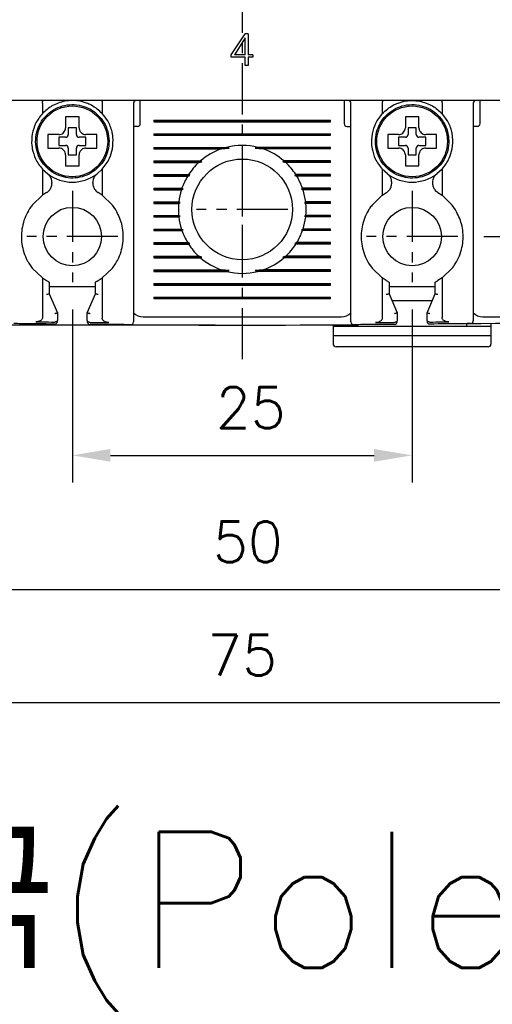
# Model space of a CAD drawing. Extents: x 2148 to 5118, y -907 to 1533.
# Tile 17 of 29: x 4491 to 4526, y 1245 to 1318. Entities that reach past the tile are written whole.
import ezdxf

# ---------------------------------------------------------------- set-up
doc = ezdxf.new("R2010")
doc.units = 0
doc.header["$LTSCALE"] = 3
doc.header["$MEASUREMENT"] = 0
doc.linetypes.add('CENTER', pattern=[2, 1.25, -0.25, 0.25, -0.25])
doc.layers.get('0').update_dxf_attribs({"linetype": 'CONTINUOUS'})
doc.layers.get('Defpoints').update_dxf_attribs({"linetype": 'CONTINUOUS'})
doc.layers.add('cen', color=1, linetype='CENTER')
doc.layers.add('di', color=3, linetype='CONTINUOUS')
doc.styles.add('KIM', font='ROMANS.shx', dxfattribs={"height": 5, "bigfont": 'GSG1.shx'})
doc.styles.get("Standard").update_dxf_attribs({"font": 'romans.shx', "height": 3, "bigfont": 'ghs.shx'})
doc.dimstyles.new('STANDARD$0', dxfattribs={"dimtxt": 5, "dimasz": 5, "dimexe": 1, "dimexo": 2, "dimgap": 2, "dimtad": 1, "dimdec": 4, "dimzin": 12, "dimdsep": 46, "dimtxsty": 'KIM', "dimcen": -1, "dimdle": 0.1, "dimadec": 0, "dimazin": 0, "dimtfac": 1, "dimtdec": 4, "dimtmove": 0, "dimatfit": 3, "dimfxl": 0, "dimtolj": 1, "dimtzin": 0, "dimarcsym": 0})

# ---------------------------------------------------------------- blocks, each defined once
blk = doc.blocks.new('*D39')
at = {"layer": 'Defpoints', "color": 0}
for p in [(4470.111, 1298.207), (4545.111, 1298.107), (4470.111, 1267.351)]:
    blk.add_point(p, dxfattribs=at)
at = {"layer": 'di'}
for p, q in [((4470.111, 1296.207), (4470.111, 1265.351)), ((4545.111, 1296.107), (4545.111, 1265.351)), ((4542.311, 1267.351), (4472.911, 1267.351))]:
    blk.add_line(p, q, dxfattribs=at)
for points in [[(4472.911, 1267.818), (4472.911, 1266.885), (4470.111, 1267.351)], [(4542.311, 1267.818), (4542.311, 1266.885), (4545.111, 1267.351)]]:
    blk.add_solid(points, dxfattribs=at)
at = {"layer": 'di', "insert": (4507.601, 1270.851), "char_height": 3, "attachment_point": 5}
blk.add_mtext('\\A1;75', dxfattribs=at)
blk = doc.blocks.new('*D43')
at = {"layer": 'Defpoints', "color": 0}
for p in [(4495.111, 1298.253), (4520.111, 1298.253), (4520.111, 1285.534)]:
    blk.add_point(p, dxfattribs=at)
at = {"layer": 'di'}
for p, q in [((4495.111, 1296.253), (4495.111, 1283.534)), ((4520.111, 1296.253), (4520.111, 1283.534)), ((4497.911, 1285.534), (4517.311, 1285.534))]:
    blk.add_line(p, q, dxfattribs=at)
for points in [[(4497.911, 1286), (4497.911, 1285.067), (4495.111, 1285.534)], [(4517.311, 1286), (4517.311, 1285.067), (4520.111, 1285.534)]]:
    blk.add_solid(points, dxfattribs=at)
at = {"layer": 'di', "insert": (4508.235, 1289.034), "char_height": 3, "attachment_point": 5}
blk.add_mtext('\\A1;25', dxfattribs=at)
blk = doc.blocks.new('*D44')
at = {"layer": 'Defpoints', "color": 0}
for p in [(4470.911, 1393.607), (4454.773, 1295.107), (4507.611, 1295.107)]:
    blk.add_point(p, dxfattribs=at)
at = {"layer": 'di'}
for p, q in [((4468.911, 1393.607), (4452.773, 1393.607)), ((4454.773, 1390.807), (4454.773, 1297.907)), ((4505.611, 1295.107), (4452.773, 1295.107))]:
    blk.add_line(p, q, dxfattribs=at)
for points in [[(4454.306, 1390.807), (4455.239, 1390.807), (4454.773, 1393.607)], [(4454.306, 1297.907), (4455.239, 1297.907), (4454.773, 1295.107)]]:
    blk.add_solid(points, dxfattribs=at)
at = {"layer": 'di', "insert": (4451.273, 1344.707), "char_height": 3, "attachment_point": 5, "rotation": 90}
blk.add_mtext('\\A1;98.5', dxfattribs=at)
blk = doc.blocks.new('*D51')
at = {"layer": 'Defpoints', "color": 0}
for p in [(4482.611, 1300.253), (4532.611, 1300.253), (4532.611, 1275.679)]:
    blk.add_point(p, dxfattribs=at)
at = {"layer": 'di'}
for p, q in [((4482.611, 1298.253), (4482.611, 1273.679)), ((4532.611, 1298.253), (4532.611, 1273.679)), ((4485.411, 1275.679), (4529.811, 1275.679))]:
    blk.add_line(p, q, dxfattribs=at)
for points in [[(4485.411, 1276.145), (4485.411, 1275.212), (4482.611, 1275.679)], [(4529.811, 1276.145), (4529.811, 1275.212), (4532.611, 1275.679)]]:
    blk.add_solid(points, dxfattribs=at)
at = {"layer": 'di', "insert": (4508.031, 1279.179), "char_height": 3, "attachment_point": 5}
blk.add_mtext('\\A1;50', dxfattribs=at)
blk = doc.blocks.new('*D63')
at = {"layer": 'Defpoints', "color": 0}
for p in [(4523.466, 1385.607), (4523.388, 1301.607), (4592.822, 1301.607)]:
    blk.add_point(p, dxfattribs=at)
at = {"layer": 'di'}
for p, q in [((4525.466, 1385.607), (4594.822, 1385.607)), ((4592.822, 1382.807), (4592.822, 1304.407)), ((4525.388, 1301.607), (4594.822, 1301.607))]:
    blk.add_line(p, q, dxfattribs=at)
for points in [[(4592.356, 1382.807), (4593.289, 1382.807), (4592.822, 1385.607)], [(4592.356, 1304.407), (4593.289, 1304.407), (4592.822, 1301.607)]]:
    blk.add_solid(points, dxfattribs=at)
at = {"layer": 'di', "insert": (4589.322, 1343.607), "char_height": 3, "attachment_point": 5, "rotation": 90}
blk.add_mtext('\\A1;84', dxfattribs=at)

msp = doc.modelspace()

# ---------------------------------------------------------------- linework, layer by layer
for p, q in [((4506.807, 1314.973), (4507.815, 1316.511)), ((4507.833, 1316.223), (4507.032, 1314.973)), ((4508.057, 1316.511), (4507.815, 1316.511)), ((4507.833, 1314.973), (4507.833, 1316.223)), ((4508.057, 1316.511), (4508.057, 1314.973)), ((4506.807, 1314.781), (4506.807, 1314.973)), ((4507.833, 1314.781), (4506.807, 1314.781)), ((4507.833, 1314.973), (4507.032, 1314.973)), ((4507.833, 1314.172), (4507.833, 1314.781)), ((4508.378, 1314.973), (4508.057, 1314.973)), ((4508.378, 1314.781), (4508.057, 1314.781)), ((4508.057, 1314.781), (4508.057, 1314.172)), ((4508.378, 1314.973), (4508.378, 1314.781)), ((4508.057, 1314.172), (4507.833, 1314.172)), ((4544.411, 1311.607), (4470.811, 1311.607)), ((4492.911, 1311.424), (4492.911, 1311.421)), ((4492.911, 1311.421), (4492.911, 1310.647)), ((4497.311, 1311.421), (4497.311, 1311.424)), ((4497.311, 1311.421), (4497.311, 1310.647)), ((4499.611, 1311.407), (4499.611, 1296.214)), ((4500.111, 1311.207), (4500.111, 1311.607)), ((4500.111, 1309.907), (4500.111, 1311.207)), ((4515.111, 1311.607), (4515.111, 1311.207)), ((4515.111, 1311.207), (4515.111, 1309.907)), ((4515.611, 1296.214), (4515.611, 1311.407)), ((4517.911, 1311.424), (4517.911, 1311.421)), ((4517.911, 1311.421), (4517.911, 1310.647)), ((4522.311, 1311.421), (4522.311, 1311.424)), ((4522.311, 1311.421), (4522.311, 1310.647)), ((4524.611, 1311.407), (4524.611, 1296.296)), ((4525.111, 1311.207), (4525.111, 1311.607)), ((4525.111, 1309.907), (4525.111, 1311.207)), ((4495.411, 1309.607), (4494.811, 1309.607)), ((4494.811, 1309.607), (4494.811, 1309.107)), ((4495.411, 1309.107), (4495.411, 1309.607)), ((4499.911, 1309.707), (4499.611, 1309.707)), ((4501.111, 1310.165), (4514.111, 1310.165)), ((4501.111, 1310.165), (4501.111, 1310.05)), ((4501.111, 1310.107), (4514.111, 1310.107)), ((4501.111, 1310.05), (4514.111, 1310.05)), ((4514.111, 1310.05), (4514.111, 1310.165)), ((4515.311, 1309.707), (4515.611, 1309.707)), ((4520.411, 1309.607), (4519.811, 1309.607)), ((4519.811, 1309.607), (4519.811, 1309.107)), ((4520.411, 1309.107), (4520.411, 1309.607)), ((4524.911, 1309.707), (4524.611, 1309.707)), ((4493.541, 1309.107), (4493.311, 1309.107)), ((4494.611, 1308.907), (4494.111, 1308.907)), ((4494.111, 1308.907), (4494.111, 1308.307)), ((4496.111, 1308.907), (4495.611, 1308.907)), ((4496.111, 1308.307), (4496.111, 1308.907)), ((4501.111, 1309.165), (4514.111, 1309.165)), ((4501.111, 1309.165), (4501.111, 1309.05)), ((4501.111, 1309.107), (4514.111, 1309.107)), ((4501.111, 1309.05), (4514.111, 1309.05)), ((4514.111, 1309.05), (4514.111, 1309.165)), ((4518.541, 1309.107), (4518.311, 1309.107)), ((4519.611, 1308.907), (4519.111, 1308.907)), ((4519.111, 1308.907), (4519.111, 1308.307)), ((4521.111, 1308.907), (4520.611, 1308.907)), ((4521.111, 1308.307), (4521.111, 1308.907)), ((4494.111, 1308.307), (4494.611, 1308.307)), ((4494.811, 1308.107), (4494.811, 1307.607)), ((4495.411, 1307.607), (4495.411, 1308.107)), ((4495.611, 1308.307), (4496.111, 1308.307)), ((4497.711, 1308.641), (4497.811, 1308.641)), ((4497.811, 1308.573), (4497.711, 1308.573)), ((4497.811, 1308.641), (4497.811, 1308.573)), ((4501.111, 1308.165), (4506.464, 1308.165)), ((4501.111, 1308.165), (4501.111, 1308.05)), ((4501.111, 1308.107), (4506.657, 1308.107)), ((4506.076, 1308.05), (4506.657, 1308.107)), ((4506.657, 1308.107), (4506.464, 1308.165)), ((4508.759, 1308.165), (4508.565, 1308.107)), ((4508.565, 1308.107), (4509.146, 1308.05)), ((4514.111, 1308.107), (4508.565, 1308.107)), ((4514.111, 1308.165), (4508.759, 1308.165)), ((4514.111, 1308.05), (4514.111, 1308.165)), ((4519.111, 1308.307), (4519.611, 1308.307)), ((4519.811, 1308.107), (4519.811, 1307.607)), ((4520.411, 1307.607), (4520.411, 1308.107)), ((4520.611, 1308.307), (4521.111, 1308.307)), ((4522.711, 1308.641), (4522.811, 1308.641)), ((4522.811, 1308.573), (4522.711, 1308.573)), ((4522.811, 1308.641), (4522.811, 1308.573)), ((4494.811, 1307.607), (4495.411, 1307.607)), ((4501.111, 1308.05), (4506.076, 1308.05)), ((4514.111, 1308.05), (4509.146, 1308.05)), ((4519.811, 1307.607), (4520.411, 1307.607)), ((4494.611, 1307.038), (4494.611, 1306.807)), ((4501.111, 1307.165), (4504.54, 1307.165)), ((4501.111, 1307.165), (4501.111, 1307.05)), ((4501.111, 1307.107), (4504.626, 1307.107)), ((4501.111, 1307.05), (4504.411, 1307.05)), ((4504.411, 1307.05), (4504.626, 1307.107)), ((4504.626, 1307.107), (4504.54, 1307.165)), ((4510.683, 1307.165), (4510.596, 1307.107)), ((4510.596, 1307.107), (4510.811, 1307.05)), ((4514.111, 1307.107), (4510.596, 1307.107)), ((4514.111, 1307.165), (4510.683, 1307.165)), ((4514.111, 1307.05), (4510.811, 1307.05)), ((4514.111, 1307.05), (4514.111, 1307.165)), ((4519.611, 1307.038), (4519.611, 1306.807)), ((4492.911, 1306.568), (4492.911, 1304.644)), ((4492.911, 1306.568), (4493.296, 1306.219)), ((4496.927, 1306.219), (4497.311, 1306.568)), ((4497.311, 1306.568), (4497.311, 1304.644)), ((4501.111, 1306.165), (4503.668, 1306.165)), ((4501.111, 1306.165), (4501.111, 1306.05)), ((4501.111, 1306.107), (4503.75, 1306.107)), ((4501.111, 1306.05), (4503.596, 1306.05)), ((4503.596, 1306.05), (4503.75, 1306.107)), ((4503.75, 1306.107), (4503.668, 1306.165)), ((4511.554, 1306.165), (4511.473, 1306.107)), ((4511.473, 1306.107), (4511.627, 1306.05)), ((4514.111, 1306.107), (4511.473, 1306.107)), ((4514.111, 1306.165), (4511.554, 1306.165)), ((4514.111, 1306.05), (4511.627, 1306.05)), ((4514.111, 1306.05), (4514.111, 1306.165)), ((4517.911, 1306.568), (4517.911, 1304.644)), ((4518.296, 1306.219), (4517.911, 1306.568)), ((4522.311, 1306.568), (4521.927, 1306.219)), ((4522.311, 1306.568), (4522.311, 1304.644)), ((4493.611, 1305.583), (4493.611, 1305.533)), ((4496.611, 1305.533), (4496.611, 1305.583)), ((4518.611, 1305.533), (4518.611, 1305.583)), ((4521.611, 1305.583), (4521.611, 1305.533)), ((4492.911, 1304.644), (4492.161, 1303.923)), ((4493.216, 1304.843), (4492.911, 1304.644)), ((4497.311, 1304.644), (4497.007, 1304.843)), ((4498.061, 1303.923), (4497.311, 1304.644)), ((4501.111, 1305.165), (4503.177, 1305.165)), ((4501.111, 1305.165), (4501.111, 1305.05)), ((4501.111, 1305.107), (4503.263, 1305.107)), ((4501.111, 1305.05), (4503.138, 1305.05)), ((4503.138, 1305.05), (4503.263, 1305.107)), ((4503.263, 1305.107), (4503.177, 1305.165)), ((4512.046, 1305.165), (4511.96, 1305.107)), ((4511.96, 1305.107), (4512.085, 1305.05)), ((4514.111, 1305.107), (4511.96, 1305.107)), ((4514.111, 1305.165), (4512.046, 1305.165)), ((4514.111, 1305.05), (4512.085, 1305.05)), ((4514.111, 1305.05), (4514.111, 1305.165)), ((4517.911, 1304.644), (4517.161, 1303.923)), ((4517.911, 1304.644), (4518.216, 1304.843)), ((4522.007, 1304.843), (4522.311, 1304.644)), ((4523.061, 1303.923), (4522.311, 1304.644)), ((4498.311, 1303.563), (4498.061, 1303.923)), ((4501.111, 1304.165), (4502.945, 1304.165)), ((4501.111, 1304.165), (4501.111, 1304.05)), ((4501.111, 1304.107), (4503.039, 1304.107)), ((4501.111, 1304.05), (4502.932, 1304.05)), ((4502.932, 1304.05), (4503.039, 1304.107)), ((4503.039, 1304.107), (4502.945, 1304.165)), ((4512.278, 1304.165), (4512.184, 1304.107)), ((4512.184, 1304.107), (4512.29, 1304.05)), ((4514.111, 1304.107), (4512.184, 1304.107)), ((4514.111, 1304.165), (4512.278, 1304.165)), ((4514.111, 1304.05), (4512.29, 1304.05)), ((4514.111, 1304.05), (4514.111, 1304.165)), ((4523.311, 1303.563), (4523.061, 1303.923)), ((4501.111, 1303.165), (4502.932, 1303.165)), ((4501.111, 1303.165), (4501.111, 1303.05)), ((4501.111, 1303.107), (4503.039, 1303.107)), ((4501.111, 1303.05), (4502.945, 1303.05)), ((4503.039, 1303.107), (4502.932, 1303.165)), ((4502.945, 1303.05), (4503.039, 1303.107)), ((4512.29, 1303.165), (4512.184, 1303.107)), ((4512.184, 1303.107), (4512.278, 1303.05)), ((4514.111, 1303.107), (4512.184, 1303.107)), ((4514.111, 1303.05), (4512.278, 1303.05)), ((4514.111, 1303.165), (4512.29, 1303.165)), ((4514.111, 1303.05), (4514.111, 1303.165)), ((4501.111, 1302.165), (4503.138, 1302.165)), ((4501.111, 1302.165), (4501.111, 1302.05)), ((4501.111, 1302.107), (4503.263, 1302.107)), ((4501.111, 1302.05), (4503.177, 1302.05)), ((4503.263, 1302.107), (4503.138, 1302.165)), ((4503.177, 1302.05), (4503.263, 1302.107)), ((4512.085, 1302.165), (4511.96, 1302.107)), ((4511.96, 1302.107), (4512.046, 1302.05)), ((4514.111, 1302.107), (4511.96, 1302.107)), ((4514.111, 1302.05), (4512.046, 1302.05)), ((4514.111, 1302.165), (4512.085, 1302.165)), ((4514.111, 1302.05), (4514.111, 1302.165)), ((4501.111, 1301.165), (4503.596, 1301.165)), ((4501.111, 1301.165), (4501.111, 1301.05)), ((4501.111, 1301.107), (4503.75, 1301.107)), ((4501.111, 1301.05), (4503.668, 1301.05)), ((4503.75, 1301.107), (4503.596, 1301.165)), ((4503.668, 1301.05), (4503.75, 1301.107)), ((4511.627, 1301.165), (4511.473, 1301.107)), ((4511.473, 1301.107), (4511.554, 1301.05)), ((4514.111, 1301.107), (4511.473, 1301.107)), ((4514.111, 1301.05), (4511.554, 1301.05)), ((4514.111, 1301.165), (4511.627, 1301.165)), ((4514.111, 1301.05), (4514.111, 1301.165)), ((4501.111, 1300.165), (4504.411, 1300.165)), ((4501.111, 1300.165), (4501.111, 1300.05)), ((4504.626, 1300.107), (4504.411, 1300.165)), ((4510.811, 1300.165), (4510.596, 1300.107)), ((4514.111, 1300.165), (4510.811, 1300.165)), ((4514.111, 1300.05), (4514.111, 1300.165)), ((4491.911, 1299.652), (4492.161, 1299.292)), ((4501.111, 1300.107), (4504.626, 1300.107)), ((4501.111, 1300.05), (4504.54, 1300.05)), ((4504.54, 1300.05), (4504.626, 1300.107)), ((4510.596, 1300.107), (4510.683, 1300.05)), ((4514.111, 1300.107), (4510.596, 1300.107)), ((4514.111, 1300.05), (4510.683, 1300.05)), ((4516.911, 1299.652), (4517.161, 1299.292)), ((4492.161, 1299.292), (4492.911, 1298.571)), ((4497.311, 1298.571), (4498.061, 1299.292)), ((4501.111, 1299.165), (4506.076, 1299.165)), ((4501.111, 1299.165), (4501.111, 1299.05)), ((4501.111, 1299.107), (4506.657, 1299.107)), ((4501.111, 1299.05), (4506.464, 1299.05)), ((4506.657, 1299.107), (4506.076, 1299.165)), ((4506.464, 1299.05), (4506.657, 1299.107)), ((4509.146, 1299.165), (4508.565, 1299.107)), ((4508.565, 1299.107), (4508.759, 1299.05)), ((4514.111, 1299.107), (4508.565, 1299.107)), ((4514.111, 1299.05), (4508.759, 1299.05)), ((4514.111, 1299.165), (4509.146, 1299.165)), ((4514.111, 1299.05), (4514.111, 1299.165)), ((4517.161, 1299.292), (4517.911, 1298.571)), ((4522.311, 1298.571), (4523.061, 1299.292)), ((4492.911, 1298.571), (4492.911, 1295.666)), ((4492.911, 1298.571), (4493.211, 1298.374)), ((4493.411, 1298.265), (4493.411, 1297.407)), ((4496.811, 1297.407), (4496.811, 1298.265)), ((4497.011, 1298.374), (4497.311, 1298.571)), ((4497.311, 1298.571), (4497.311, 1295.619)), ((4501.111, 1298.165), (4514.111, 1298.165)), ((4501.111, 1298.165), (4501.111, 1298.05)), ((4501.111, 1298.107), (4514.111, 1298.107)), ((4501.111, 1298.05), (4514.111, 1298.05)), ((4514.111, 1298.05), (4514.111, 1298.165)), ((4517.911, 1298.571), (4517.911, 1295.619)), ((4518.211, 1298.374), (4517.911, 1298.571)), ((4518.411, 1298.265), (4518.411, 1297.407)), ((4521.811, 1297.407), (4521.811, 1298.265)), ((4522.311, 1298.571), (4522.011, 1298.374)), ((4522.311, 1298.571), (4522.311, 1295.666)), ((4496.811, 1297.907), (4493.411, 1297.907)), ((4493.411, 1297.407), (4493.411, 1297.407)), ((4493.411, 1297.407), (4494.011, 1296.007)), ((4496.211, 1296.007), (4496.811, 1297.407)), ((4496.811, 1297.407), (4496.811, 1297.407)), ((4521.811, 1297.907), (4518.411, 1297.907)), ((4518.411, 1297.407), (4518.411, 1297.407)), ((4518.411, 1297.407), (4519.011, 1296.007)), ((4521.211, 1296.007), (4521.811, 1297.407)), ((4521.811, 1297.407), (4521.811, 1297.407)), ((4501.111, 1297.165), (4514.111, 1297.165)), ((4501.111, 1297.165), (4501.111, 1297.05)), ((4501.111, 1297.107), (4514.111, 1297.107)), ((4501.111, 1297.05), (4514.111, 1297.05)), ((4514.111, 1297.05), (4514.111, 1297.165)), ((4518.626, 1296.907), (4521.597, 1296.907)), ((4494.011, 1296.007), (4494.011, 1296.007)), ((4494.011, 1296.007), (4494.011, 1295.46)), ((4496.211, 1296.007), (4496.211, 1296.007)), ((4496.211, 1295.435), (4496.211, 1296.007)), ((4519.011, 1296.007), (4519.011, 1296.007)), ((4519.011, 1296.007), (4519.011, 1295.435)), ((4521.211, 1296.007), (4521.211, 1296.007)), ((4521.211, 1295.46), (4521.211, 1296.007)), ((4493.81, 1295.328), (4493.811, 1295.328)), ((4496.41, 1295.303), (4496.411, 1295.303)), ((4500.311, 1295.707), (4514.911, 1295.707)), ((4514.311, 1295.124), (4514.311, 1295.007)), ((4516.111, 1295.007), (4516.111, 1295.135)), ((4518.811, 1295.303), (4518.813, 1295.303)), ((4521.411, 1295.328), (4521.413, 1295.328)), ((4524.111, 1295.21), (4524.111, 1295.007)), ((4525.311, 1295.707), (4539.911, 1295.707)), ((4525.911, 1295.234), (4525.911, 1295.007)), ((4516.111, 1295.007), (4514.311, 1295.007)), ((4514.311, 1295.007), (4514.311, 1294.307)), ((4524.111, 1295.007), (4516.111, 1295.007)), ((4525.911, 1295.007), (4524.111, 1295.007)), ((4525.911, 1295.007), (4525.911, 1294.307)), ((4525.911, 1294.307), (4514.311, 1294.307)), ((4514.311, 1294.307), (4514.311, 1293.707)), ((4525.911, 1294.307), (4525.911, 1293.707)), ((4525.711, 1293.507), (4514.511, 1293.507))]:
    msp.add_line(p, q)
for centre, radius in [((4495.111, 1308.607), 2.6), ((4520.111, 1308.607), 2.6), ((4507.611, 1303.607), 3.7), ((4495.111, 1301.607), 2.15), ((4520.111, 1301.607), 2.15)]:
    msp.add_circle(centre, radius)
for centre, radius, start, end in [((4499.811, 1311.407), 0.2, 90, 180), ((4515.411, 1311.407), 0.2, 0, 90), ((4524.811, 1311.407), 0.2, 90, 180), ((4499.911, 1309.907), 0.2, 270, 0), ((4515.311, 1309.907), 0.2, 180, 270), ((4524.911, 1309.907), 0.2, 270, 0), ((4494.611, 1309.107), 0.2, 270, 0), ((4495.611, 1309.107), 0.2, 180, 270), ((4519.611, 1309.107), 0.2, 270, 0), ((4520.611, 1309.107), 0.2, 180, 270), ((4494.611, 1308.107), 0.2, 0, 90), ((4495.611, 1308.107), 0.2, 90, 180), ((4507.611, 1303.607), 4.7, 75.86684, 104.13316), ((4519.611, 1308.107), 0.2, 0, 90), ((4520.611, 1308.107), 0.2, 90, 180), ((4507.611, 1303.607), 4.7, 109.06252, 130.80264), ((4507.611, 1303.607), 4.7, 49.19736, 70.93748), ((4507.611, 1303.607), 4.7, 132.9123, 147.03006), ((4507.611, 1303.607), 4.7, 32.96994, 47.0877), ((4495.111, 1308.607), 3, 232.75222, 307.24778), ((4507.611, 1303.607), 4.7, 148.69251, 160.64423), ((4507.611, 1303.607), 4.7, 19.35577, 31.30749), ((4520.111, 1308.607), 3, 232.75222, 307.24778), ((4507.611, 1303.607), 4.7, 162.1296, 173.18482), ((4507.611, 1303.607), 4.7, 6.81518, 17.8704), ((4507.611, 1303.607), 4.7, 174.60054, 185.39946), ((4507.611, 1303.607), 4.7, 354.60054, 5.39946), ((4507.611, 1303.607), 4.7, 186.81518, 197.8704), ((4507.611, 1303.607), 4.7, 342.1296, 353.18482), ((4507.611, 1303.607), 4.7, 199.35577, 211.30749), ((4507.611, 1303.607), 4.7, 328.69251, 340.64423), ((4507.611, 1303.607), 4.7, 212.96994, 227.0877), ((4507.611, 1303.607), 4.7, 312.9123, 327.03006), ((4507.611, 1303.607), 4.7, 229.19736, 250.93748), ((4507.611, 1303.607), 4.7, 289.06252, 310.80264), ((4507.611, 1303.607), 4.7, 255.86684, 284.13316), ((4500.311, 1296.707), 1, 225.47936, 270), ((4514.911, 1296.707), 1, 270, 314.63434), ((4525.311, 1296.707), 1, 225.47936, 270), ((4493.811, 1295.379), 0.2, 269.40325, 360), ((4496.411, 1295.355), 0.2, 180, 269.51569), ((4507.611, 2620.317), 1325.21, 269.632498, 270.367502), ((4499.411, 1295.333), 0.2, 269.64542, 0), ((4515.811, 1295.333), 0.2, 180, 270.35458), ((4518.811, 1295.355), 0.2, 270.48431, 360), ((4521.411, 1295.379), 0.2, 180, 270.59675), ((4507.611, 2620.317), 1325.21, 270.7134, 271.448535), ((4524.411, 1295.414), 0.2, 270.72648, 0), ((4514.511, 1293.707), 0.2, 180, 270), ((4525.711, 1293.707), 0.2, 270, 0)]:
    msp.add_arc(centre, radius, start, end)
for points, knots in [([(4497.811, 1308.641), (4497.791, 1308.875), (4497.749, 1309.348), (4497.457, 1310.003), (4497.018, 1310.563), (4496.447, 1310.99), (4495.785, 1311.254), (4495.077, 1311.338), (4494.371, 1311.237), (4493.716, 1310.956), (4493.156, 1310.514), (4492.729, 1309.943), (4492.464, 1309.281), (4492.381, 1308.573), (4492.482, 1307.867), (4492.763, 1307.212), (4493.205, 1306.652), (4493.775, 1306.225), (4494.438, 1305.96), (4495.146, 1305.877), (4495.851, 1305.978), (4496.507, 1306.259), (4497.067, 1306.701), (4497.492, 1307.272), (4497.767, 1307.934), (4497.797, 1308.407), (4497.811, 1308.641)], [0, 0, 0, 0, 0.041425, 0.083575, 0.125, 0.166425, 0.208575, 0.25, 0.291425, 0.333575, 0.375, 0.416425, 0.458575, 0.5, 0.541425, 0.583575, 0.625, 0.666425, 0.708575, 0.75, 0.791425, 0.833575, 0.875, 0.916425, 0.958575, 1, 1, 1, 1]), ([(4492.911, 1311.424), (4492.912, 1311.445), (4492.914, 1311.489), (4492.925, 1311.545), (4492.939, 1311.586), (4492.953, 1311.604), (4492.962, 1311.607), (4492.965, 1311.607), (4492.965, 1311.607)], [0, 0, 0, 0, 0.217458, 0.434772, 0.655996, 0.88466, 0.986787, 1, 1, 1, 1]), ([(4494.077, 1311.424), (4493.918, 1311.357), (4493.482, 1311.175), (4493.133, 1310.852), (4492.911, 1310.647)], [0, 0, 0, 0, 0.364329, 1, 1, 1, 1]), ([(4495.111, 1311.607), (4494.924, 1311.599), (4494.571, 1311.582), (4494.234, 1311.474), (4494.077, 1311.424)], [0, 0, 0, 0, 0.532004, 1, 1, 1, 1]), ([(4496.146, 1311.424), (4495.951, 1311.484), (4495.614, 1311.589), (4495.261, 1311.602), (4495.111, 1311.607)], [0, 0, 0, 0, 0.575576, 1, 1, 1, 1]), ([(4497.311, 1310.647), (4497.06, 1310.875), (4496.708, 1311.195), (4496.271, 1311.373), (4496.146, 1311.424)], [0, 0, 0, 0, 0.7139442, 1, 1, 1, 1]), ([(4497.258, 1311.607), (4497.258, 1311.607), (4497.261, 1311.607), (4497.27, 1311.604), (4497.284, 1311.586), (4497.298, 1311.545), (4497.308, 1311.489), (4497.31, 1311.445), (4497.311, 1311.424)], [0, 0, 0, 0, 0.013213, 0.11534, 0.344004, 0.565228, 0.782542, 1, 1, 1, 1]), ([(4522.811, 1308.641), (4522.791, 1308.875), (4522.749, 1309.348), (4522.457, 1310.003), (4522.018, 1310.563), (4521.447, 1310.99), (4520.785, 1311.254), (4520.077, 1311.338), (4519.371, 1311.237), (4518.716, 1310.956), (4518.156, 1310.514), (4517.729, 1309.943), (4517.464, 1309.281), (4517.381, 1308.573), (4517.482, 1307.867), (4517.763, 1307.212), (4518.205, 1306.652), (4518.775, 1306.225), (4519.438, 1305.96), (4520.146, 1305.877), (4520.851, 1305.978), (4521.507, 1306.259), (4522.067, 1306.701), (4522.492, 1307.272), (4522.767, 1307.934), (4522.797, 1308.407), (4522.811, 1308.641)], [0, 0, 0, 0, 0.041425, 0.083575, 0.125, 0.166425, 0.208575, 0.25, 0.291425, 0.333575, 0.375, 0.416425, 0.458575, 0.5, 0.541425, 0.583575, 0.625, 0.666425, 0.708575, 0.75, 0.791425, 0.833575, 0.875, 0.916425, 0.958575, 1, 1, 1, 1]), ([(4517.965, 1311.607), (4517.965, 1311.607), (4517.962, 1311.607), (4517.953, 1311.604), (4517.939, 1311.586), (4517.925, 1311.545), (4517.914, 1311.489), (4517.912, 1311.445), (4517.911, 1311.424)], [0, 0, 0, 0, 0.013213, 0.11534, 0.344004, 0.565228, 0.782542, 1, 1, 1, 1]), ([(4517.911, 1310.647), (4518.163, 1310.875), (4518.515, 1311.195), (4518.952, 1311.373), (4519.077, 1311.424)], [0, 0, 0, 0, 0.713944, 1, 1, 1, 1]), ([(4519.077, 1311.424), (4519.271, 1311.484), (4519.609, 1311.589), (4519.962, 1311.602), (4520.111, 1311.607)], [0, 0, 0, 0, 0.575576, 1, 1, 1, 1]), ([(4520.111, 1311.607), (4520.299, 1311.599), (4520.652, 1311.582), (4520.988, 1311.474), (4521.146, 1311.424)], [0, 0, 0, 0, 0.532004, 1, 1, 1, 1]), ([(4521.146, 1311.424), (4521.305, 1311.357), (4521.741, 1311.175), (4522.09, 1310.852), (4522.311, 1310.647)], [0, 0, 0, 0, 0.364329, 1, 1, 1, 1]), ([(4522.258, 1311.607), (4522.258, 1311.607), (4522.261, 1311.607), (4522.27, 1311.604), (4522.284, 1311.586), (4522.298, 1311.545), (4522.308, 1311.489), (4522.31, 1311.445), (4522.311, 1311.424)], [0, 0, 0, 0, 0.0132132, 0.1153395, 0.3440039, 0.5652278, 0.782542, 1, 1, 1, 1]), ([(4492.911, 1310.647), (4492.723, 1310.412), (4492.374, 1309.975), (4492.229, 1309.413), (4492.161, 1309.153)], [0, 0, 0, 0, 0.5380986, 1, 1, 1, 1]), ([(4494.611, 1310.407), (4494.611, 1310.364), (4494.611, 1310.288), (4494.611, 1310.211), (4494.611, 1310.177)], [0, 0, 0, 0, 0.571794, 1, 1, 1, 1]), ([(4495.611, 1310.177), (4495.611, 1310.211), (4495.611, 1310.288), (4495.611, 1310.364), (4495.611, 1310.407)], [0, 0, 0, 0, 0.428206, 1, 1, 1, 1]), ([(4498.061, 1309.153), (4498.051, 1309.202), (4497.984, 1309.536), (4497.771, 1310.082), (4497.453, 1310.473), (4497.311, 1310.647)], [0, 0, 0, 0, 0.087364, 0.593572, 1, 1, 1, 1]), ([(4517.911, 1310.647), (4517.723, 1310.412), (4517.374, 1309.975), (4517.229, 1309.413), (4517.161, 1309.153)], [0, 0, 0, 0, 0.538099, 1, 1, 1, 1]), ([(4519.611, 1310.407), (4519.611, 1310.364), (4519.611, 1310.288), (4519.611, 1310.211), (4519.611, 1310.177)], [0, 0, 0, 0, 0.571794, 1, 1, 1, 1]), ([(4520.611, 1310.177), (4520.611, 1310.211), (4520.611, 1310.288), (4520.611, 1310.364), (4520.611, 1310.407)], [0, 0, 0, 0, 0.428206, 1, 1, 1, 1]), ([(4523.061, 1309.153), (4523.051, 1309.202), (4522.984, 1309.536), (4522.771, 1310.082), (4522.453, 1310.473), (4522.311, 1310.647)], [0, 0, 0, 0, 0.0873637, 0.5935717, 1, 1, 1, 1]), ([(4494.111, 1309.107), (4494.167, 1309.113), (4494.28, 1309.124), (4494.43, 1309.21), (4494.543, 1309.337), (4494.603, 1309.477), (4494.609, 1309.57), (4494.611, 1309.607)], [0, 0, 0, 0, 0.214612, 0.429239, 0.643513, 0.857576, 1, 1, 1, 1]), ([(4494.611, 1310.177), (4494.611, 1310.012), (4494.611, 1309.822), (4494.611, 1309.632), (4494.611, 1309.607)], [0, 0, 0, 0, 0.871112, 1, 1, 1, 1]), ([(4495.611, 1309.607), (4495.611, 1309.632), (4495.611, 1309.822), (4495.611, 1310.012), (4495.611, 1310.177)], [0, 0, 0, 0, 0.128888, 1, 1, 1, 1]), ([(4495.611, 1309.607), (4495.617, 1309.551), (4495.628, 1309.439), (4495.714, 1309.289), (4495.841, 1309.176), (4495.981, 1309.116), (4496.074, 1309.11), (4496.111, 1309.107)], [0, 0, 0, 0, 0.214612, 0.429239, 0.643513, 0.857576, 1, 1, 1, 1]), ([(4519.111, 1309.107), (4519.167, 1309.113), (4519.28, 1309.124), (4519.43, 1309.21), (4519.543, 1309.337), (4519.603, 1309.477), (4519.609, 1309.57), (4519.611, 1309.607)], [0, 0, 0, 0, 0.214612, 0.429239, 0.643513, 0.857576, 1, 1, 1, 1]), ([(4519.611, 1310.177), (4519.611, 1310.012), (4519.611, 1309.822), (4519.611, 1309.632), (4519.611, 1309.607)], [0, 0, 0, 0, 0.871112, 1, 1, 1, 1]), ([(4520.611, 1309.607), (4520.611, 1309.632), (4520.611, 1309.822), (4520.611, 1310.012), (4520.611, 1310.177)], [0, 0, 0, 0, 0.128888, 1, 1, 1, 1]), ([(4520.611, 1309.607), (4520.617, 1309.551), (4520.628, 1309.439), (4520.714, 1309.289), (4520.841, 1309.176), (4520.981, 1309.116), (4521.074, 1309.11), (4521.111, 1309.107)], [0, 0, 0, 0, 0.214612, 0.429239, 0.643513, 0.857576, 1, 1, 1, 1]), ([(4492.161, 1309.153), (4492.13, 1308.864), (4492.09, 1308.496), (4492.149, 1308.139), (4492.161, 1308.062)], [0, 0, 0, 0, 0.78462, 1, 1, 1, 1]), ([(4494.111, 1309.107), (4494.087, 1309.107), (4493.897, 1309.107), (4493.707, 1309.107), (4493.541, 1309.107)], [0, 0, 0, 0, 0.128888, 1, 1, 1, 1]), ([(4496.681, 1309.107), (4496.516, 1309.107), (4496.326, 1309.107), (4496.136, 1309.107), (4496.111, 1309.107)], [0, 0, 0, 0, 0.871112, 1, 1, 1, 1]), ([(4496.911, 1309.107), (4496.868, 1309.107), (4496.792, 1309.107), (4496.714, 1309.107), (4496.681, 1309.107)], [0, 0, 0, 0, 0.571794, 1, 1, 1, 1]), ([(4498.061, 1308.062), (4498.093, 1308.356), (4498.133, 1308.721), (4498.073, 1309.083), (4498.061, 1309.153)], [0, 0, 0, 0, 0.807198, 1, 1, 1, 1]), ([(4517.161, 1309.153), (4517.13, 1308.864), (4517.09, 1308.496), (4517.149, 1308.139), (4517.161, 1308.062)], [0, 0, 0, 0, 0.78462, 1, 1, 1, 1]), ([(4519.111, 1309.107), (4519.087, 1309.107), (4518.897, 1309.107), (4518.707, 1309.107), (4518.541, 1309.107)], [0, 0, 0, 0, 0.128888, 1, 1, 1, 1]), ([(4521.681, 1309.107), (4521.516, 1309.107), (4521.326, 1309.107), (4521.136, 1309.107), (4521.111, 1309.107)], [0, 0, 0, 0, 0.871112, 1, 1, 1, 1]), ([(4521.911, 1309.107), (4521.868, 1309.107), (4521.792, 1309.107), (4521.714, 1309.107), (4521.681, 1309.107)], [0, 0, 0, 0, 0.571794, 1, 1, 1, 1]), ([(4523.061, 1308.062), (4523.093, 1308.356), (4523.133, 1308.721), (4523.073, 1309.083), (4523.061, 1309.153)], [0, 0, 0, 0, 0.807198, 1, 1, 1, 1]), ([(4493.311, 1308.107), (4493.365, 1308.107), (4493.441, 1308.107), (4493.519, 1308.107), (4493.541, 1308.107)], [0, 0, 0, 0, 0.70684, 1, 1, 1, 1]), ([(4493.541, 1308.107), (4493.707, 1308.107), (4493.897, 1308.107), (4494.087, 1308.107), (4494.111, 1308.107)], [0, 0, 0, 0, 0.871112, 1, 1, 1, 1]), ([(4494.611, 1307.607), (4494.606, 1307.664), (4494.595, 1307.776), (4494.509, 1307.926), (4494.382, 1308.039), (4494.241, 1308.099), (4494.148, 1308.105), (4494.111, 1308.107)], [0, 0, 0, 0, 0.214612, 0.429239, 0.643513, 0.857576, 1, 1, 1, 1]), ([(4496.111, 1308.107), (4496.055, 1308.102), (4495.943, 1308.091), (4495.793, 1308.005), (4495.68, 1307.878), (4495.62, 1307.738), (4495.614, 1307.645), (4495.611, 1307.607)], [0, 0, 0, 0, 0.2146123, 0.4292387, 0.6435135, 0.8575757, 1, 1, 1, 1]), ([(4496.111, 1308.107), (4496.136, 1308.107), (4496.326, 1308.107), (4496.516, 1308.107), (4496.681, 1308.107)], [0, 0, 0, 0, 0.128888, 1, 1, 1, 1]), ([(4496.681, 1308.107), (4496.714, 1308.107), (4496.792, 1308.107), (4496.868, 1308.107), (4496.911, 1308.107)], [0, 0, 0, 0, 0.428206, 1, 1, 1, 1]), ([(4518.311, 1308.107), (4518.365, 1308.107), (4518.441, 1308.107), (4518.519, 1308.107), (4518.541, 1308.107)], [0, 0, 0, 0, 0.70684, 1, 1, 1, 1]), ([(4518.541, 1308.107), (4518.707, 1308.107), (4518.897, 1308.107), (4519.087, 1308.107), (4519.111, 1308.107)], [0, 0, 0, 0, 0.871112, 1, 1, 1, 1]), ([(4519.611, 1307.607), (4519.606, 1307.664), (4519.595, 1307.776), (4519.509, 1307.926), (4519.382, 1308.039), (4519.241, 1308.099), (4519.148, 1308.105), (4519.111, 1308.107)], [0, 0, 0, 0, 0.214612, 0.429239, 0.643513, 0.857576, 1, 1, 1, 1]), ([(4521.111, 1308.107), (4521.055, 1308.102), (4520.943, 1308.091), (4520.793, 1308.005), (4520.68, 1307.878), (4520.62, 1307.738), (4520.614, 1307.645), (4520.611, 1307.607)], [0, 0, 0, 0, 0.2146123, 0.4292387, 0.6435135, 0.8575757, 1, 1, 1, 1]), ([(4521.111, 1308.107), (4521.136, 1308.107), (4521.326, 1308.107), (4521.516, 1308.107), (4521.681, 1308.107)], [0, 0, 0, 0, 0.128888, 1, 1, 1, 1]), ([(4521.681, 1308.107), (4521.714, 1308.107), (4521.792, 1308.107), (4521.868, 1308.107), (4521.911, 1308.107)], [0, 0, 0, 0, 0.428206, 1, 1, 1, 1]), ([(4492.161, 1308.062), (4492.227, 1307.809), (4492.374, 1307.241), (4492.72, 1306.808), (4492.911, 1306.568)], [0, 0, 0, 0, 0.445861, 1, 1, 1, 1]), ([(4494.611, 1307.607), (4494.611, 1307.583), (4494.611, 1307.393), (4494.611, 1307.203), (4494.611, 1307.038)], [0, 0, 0, 0, 0.128888, 1, 1, 1, 1]), ([(4495.611, 1307.038), (4495.611, 1307.203), (4495.611, 1307.393), (4495.611, 1307.583), (4495.611, 1307.607)], [0, 0, 0, 0, 0.871112, 1, 1, 1, 1]), ([(4497.311, 1306.568), (4497.512, 1306.822), (4497.857, 1307.257), (4498.001, 1307.825), (4498.061, 1308.062)], [0, 0, 0, 0, 0.583241, 1, 1, 1, 1]), ([(4517.161, 1308.062), (4517.227, 1307.809), (4517.374, 1307.241), (4517.72, 1306.808), (4517.911, 1306.568)], [0, 0, 0, 0, 0.4458609, 1, 1, 1, 1]), ([(4519.611, 1307.607), (4519.611, 1307.583), (4519.611, 1307.393), (4519.611, 1307.203), (4519.611, 1307.038)], [0, 0, 0, 0, 0.128888, 1, 1, 1, 1]), ([(4520.611, 1307.038), (4520.611, 1307.203), (4520.611, 1307.393), (4520.611, 1307.583), (4520.611, 1307.607)], [0, 0, 0, 0, 0.871112, 1, 1, 1, 1]), ([(4522.311, 1306.568), (4522.512, 1306.822), (4522.857, 1307.257), (4523.001, 1307.825), (4523.061, 1308.062)], [0, 0, 0, 0, 0.583241, 1, 1, 1, 1]), ([(4495.611, 1306.807), (4495.611, 1306.861), (4495.611, 1306.937), (4495.611, 1307.015), (4495.611, 1307.038)], [0, 0, 0, 0, 0.70684, 1, 1, 1, 1]), ([(4520.611, 1306.807), (4520.611, 1306.861), (4520.611, 1306.937), (4520.611, 1307.015), (4520.611, 1307.038)], [0, 0, 0, 0, 0.70684, 1, 1, 1, 1]), ([(4493.611, 1305.583), (4493.602, 1305.673), (4493.584, 1305.853), (4493.46, 1306.074), (4493.344, 1306.176), (4493.296, 1306.219)], [0, 0, 0, 0, 0.367828, 0.735683, 1, 1, 1, 1]), ([(4496.927, 1306.219), (4496.861, 1306.158), (4496.729, 1306.035), (4496.628, 1305.802), (4496.616, 1305.648), (4496.611, 1305.583)], [0, 0, 0, 0, 0.366318, 0.732591, 1, 1, 1, 1]), ([(4518.611, 1305.583), (4518.602, 1305.673), (4518.584, 1305.853), (4518.46, 1306.074), (4518.344, 1306.176), (4518.296, 1306.219)], [0, 0, 0, 0, 0.367828, 0.735683, 1, 1, 1, 1]), ([(4521.927, 1306.219), (4521.861, 1306.158), (4521.729, 1306.035), (4521.628, 1305.802), (4521.616, 1305.648), (4521.611, 1305.583)], [0, 0, 0, 0, 0.366318, 0.732591, 1, 1, 1, 1]), ([(4493.216, 1304.843), (4493.289, 1304.896), (4493.434, 1305.003), (4493.58, 1305.249), (4493.601, 1305.436), (4493.611, 1305.533)], [0, 0, 0, 0, 0.323953, 0.647862, 1, 1, 1, 1]), ([(4496.611, 1305.533), (4496.62, 1305.443), (4496.639, 1305.263), (4496.778, 1305.013), (4496.929, 1304.901), (4497.007, 1304.843)], [0, 0, 0, 0, 0.325778, 0.651579, 1, 1, 1, 1]), ([(4518.216, 1304.843), (4518.289, 1304.896), (4518.434, 1305.003), (4518.58, 1305.249), (4518.601, 1305.436), (4518.611, 1305.533)], [0, 0, 0, 0, 0.323953, 0.647862, 1, 1, 1, 1]), ([(4521.611, 1305.533), (4521.62, 1305.443), (4521.639, 1305.263), (4521.778, 1305.013), (4521.929, 1304.901), (4522.007, 1304.843)], [0, 0, 0, 0, 0.325778, 0.651579, 1, 1, 1, 1]), ([(4492.161, 1303.923), (4492.093, 1303.831), (4492.005, 1303.714), (4491.928, 1303.59), (4491.911, 1303.563)], [0, 0, 0, 0, 0.783321, 1, 1, 1, 1]), ([(4517.161, 1303.923), (4517.093, 1303.831), (4517.005, 1303.714), (4516.928, 1303.59), (4516.911, 1303.563)], [0, 0, 0, 0, 0.783321, 1, 1, 1, 1]), ([(4491.911, 1303.563), (4491.9, 1303.543), (4491.779, 1303.343), (4491.588, 1302.94), (4491.413, 1302.33), (4491.345, 1301.699), (4491.382, 1301.063), (4491.529, 1300.443), (4491.723, 1299.974), (4491.871, 1299.722), (4491.911, 1299.652)], [0, 0, 0, 0, 0.016609, 0.1701, 0.323593, 0.477808, 0.632023, 0.786686, 0.941347, 1, 1, 1, 1]), ([(4498.311, 1299.652), (4498.386, 1299.786), (4498.565, 1300.103), (4498.754, 1300.65), (4498.866, 1301.276), (4498.865, 1301.912), (4498.743, 1302.703), (4498.479, 1303.228), (4498.311, 1303.563)], [0, 0, 0, 0, 0.111592, 0.26571, 0.419831, 0.574549, 0.729265, 1, 1, 1, 1]), ([(4516.911, 1303.563), (4516.9, 1303.543), (4516.779, 1303.343), (4516.588, 1302.94), (4516.413, 1302.33), (4516.345, 1301.699), (4516.382, 1301.063), (4516.529, 1300.443), (4516.723, 1299.974), (4516.871, 1299.722), (4516.911, 1299.652)], [0, 0, 0, 0, 0.016609, 0.1701, 0.323593, 0.477808, 0.632023, 0.786686, 0.941347, 1, 1, 1, 1]), ([(4523.311, 1299.652), (4523.386, 1299.786), (4523.565, 1300.103), (4523.754, 1300.65), (4523.866, 1301.276), (4523.865, 1301.912), (4523.743, 1302.703), (4523.479, 1303.228), (4523.311, 1303.563)], [0, 0, 0, 0, 0.111592, 0.26571, 0.419831, 0.574549, 0.729265, 1, 1, 1, 1]), ([(4498.061, 1299.292), (4498.137, 1299.393), (4498.223, 1299.508), (4498.301, 1299.636), (4498.311, 1299.652)], [0, 0, 0, 0, 0.873396, 1, 1, 1, 1]), ([(4523.061, 1299.292), (4523.137, 1299.393), (4523.223, 1299.508), (4523.301, 1299.636), (4523.311, 1299.652)], [0, 0, 0, 0, 0.8733955, 1, 1, 1, 1]), ([(4493.211, 1298.374), (4493.241, 1298.357), (4493.296, 1298.326), (4493.362, 1298.29), (4493.404, 1298.269), (4493.409, 1298.266), (4493.411, 1298.265)], [0, 0, 0, 0, 0.2979613, 0.5599554, 0.7989416, 1, 1, 1, 1]), ([(4496.811, 1298.265), (4496.813, 1298.266), (4496.817, 1298.268), (4496.848, 1298.284), (4496.894, 1298.308), (4496.951, 1298.339), (4496.992, 1298.363), (4497.011, 1298.374)], [0, 0, 0, 0, 0.188954, 0.377385, 0.579407, 0.805366, 1, 1, 1, 1]), ([(4518.211, 1298.374), (4518.241, 1298.357), (4518.296, 1298.326), (4518.362, 1298.29), (4518.404, 1298.269), (4518.409, 1298.266), (4518.411, 1298.265)], [0, 0, 0, 0, 0.297961, 0.559955, 0.798942, 1, 1, 1, 1]), ([(4521.811, 1298.265), (4521.813, 1298.266), (4521.817, 1298.268), (4521.848, 1298.284), (4521.894, 1298.308), (4521.951, 1298.339), (4521.992, 1298.363), (4522.011, 1298.374)], [0, 0, 0, 0, 0.188954, 0.377385, 0.579407, 0.805366, 1, 1, 1, 1]), ([(4493.411, 1297.407), (4493.409, 1297.404), (4493.405, 1297.398), (4493.371, 1297.384), (4493.322, 1297.369), (4493.267, 1297.355), (4493.229, 1297.347), (4493.213, 1297.344), (4493.211, 1297.343)], [0, 0, 0, 0, 0.209284, 0.418502, 0.629593, 0.844734, 0.985697, 1, 1, 1, 1]), ([(4497.011, 1297.343), (4497.01, 1297.344), (4496.994, 1297.347), (4496.956, 1297.355), (4496.901, 1297.369), (4496.851, 1297.384), (4496.818, 1297.398), (4496.813, 1297.404), (4496.811, 1297.407)], [0, 0, 0, 0, 0.014303, 0.155266, 0.370407, 0.581498, 0.790716, 1, 1, 1, 1]), ([(4518.411, 1297.407), (4518.409, 1297.404), (4518.405, 1297.398), (4518.371, 1297.384), (4518.322, 1297.369), (4518.267, 1297.355), (4518.229, 1297.347), (4518.213, 1297.344), (4518.211, 1297.343)], [0, 0, 0, 0, 0.209284, 0.418502, 0.629593, 0.844734, 0.985697, 1, 1, 1, 1]), ([(4522.011, 1297.343), (4522.01, 1297.344), (4521.994, 1297.347), (4521.956, 1297.355), (4521.901, 1297.369), (4521.851, 1297.384), (4521.818, 1297.398), (4521.813, 1297.404), (4521.811, 1297.407)], [0, 0, 0, 0, 0.014303, 0.155266, 0.370407, 0.581498, 0.790716, 1, 1, 1, 1]), ([(4494.011, 1296.007), (4494.009, 1296.004), (4494.005, 1295.998), (4493.971, 1295.984), (4493.922, 1295.968), (4493.867, 1295.954), (4493.829, 1295.946), (4493.813, 1295.943), (4493.811, 1295.943)], [0, 0, 0, 0, 0.209288, 0.41851, 0.629604, 0.844744, 0.985694, 1, 1, 1, 1]), ([(4496.411, 1295.943), (4496.41, 1295.943), (4496.394, 1295.946), (4496.356, 1295.954), (4496.301, 1295.968), (4496.251, 1295.984), (4496.218, 1295.998), (4496.213, 1296.004), (4496.211, 1296.007)], [0, 0, 0, 0, 0.014306, 0.155256, 0.370396, 0.58149, 0.790712, 1, 1, 1, 1]), ([(4499.611, 1296.214), (4499.611, 1296.181), (4499.611, 1296.036), (4499.611, 1295.792), (4499.611, 1295.538), (4499.611, 1295.366), (4499.611, 1295.344), (4499.611, 1295.333)], [0, 0, 0, 0, 0.070888, 0.30317, 0.535449, 0.767724, 1, 1, 1, 1]), ([(4515.611, 1295.333), (4515.611, 1295.334), (4515.611, 1295.339), (4515.611, 1295.411), (4515.611, 1295.606), (4515.611, 1295.883), (4515.611, 1296.104), (4515.611, 1296.214)], [0, 0, 0, 0, 0.0708636, 0.3031434, 0.5354276, 0.7677138, 1, 1, 1, 1]), ([(4519.011, 1296.007), (4519.009, 1296.004), (4519.005, 1295.998), (4518.971, 1295.984), (4518.922, 1295.968), (4518.867, 1295.954), (4518.829, 1295.946), (4518.813, 1295.943), (4518.811, 1295.943)], [0, 0, 0, 0, 0.209288, 0.41851, 0.629604, 0.844744, 0.985694, 1, 1, 1, 1]), ([(4521.411, 1295.943), (4521.41, 1295.943), (4521.394, 1295.946), (4521.356, 1295.954), (4521.301, 1295.968), (4521.251, 1295.984), (4521.218, 1295.998), (4521.213, 1296.004), (4521.211, 1296.007)], [0, 0, 0, 0, 0.014306, 0.155256, 0.370396, 0.58149, 0.790712, 1, 1, 1, 1]), ([(4524.611, 1296.296), (4524.611, 1296.262), (4524.611, 1296.117), (4524.611, 1295.873), (4524.611, 1295.62), (4524.611, 1295.447), (4524.611, 1295.425), (4524.611, 1295.414)], [0, 0, 0, 0, 0.071057, 0.303312, 0.535548, 0.767774, 1, 1, 1, 1]), ([(4493.809, 1295.179), (4492.982, 1295.188), (4491.982, 1295.199), (4490.981, 1295.212), (4490.809, 1295.214)], [0, 0, 0, 0, 0.827381, 1, 1, 1, 1]), ([(4492.911, 1295.666), (4492.908, 1295.633), (4492.9, 1295.569), (4492.839, 1295.48), (4492.73, 1295.4), (4492.58, 1295.35), (4492.466, 1295.345), (4492.412, 1295.343)], [0, 0, 0, 0, 0.146941, 0.293551, 0.479409, 0.75724, 1, 1, 1, 1]), ([(4492.412, 1295.343), (4492.579, 1295.341), (4493.044, 1295.336), (4493.51, 1295.331), (4493.81, 1295.328)], [0, 0, 0, 0, 0.357126, 1, 1, 1, 1]), ([(4494.011, 1295.46), (4494.011, 1295.459), (4494.011, 1295.444), (4494.004, 1295.414), (4493.974, 1295.377), (4493.929, 1295.35), (4493.873, 1295.331), (4493.832, 1295.329), (4493.811, 1295.328)], [0, 0, 0, 0, 0.009072, 0.230311, 0.441413, 0.632595, 0.816154, 1, 1, 1, 1]), ([(4496.41, 1295.303), (4496.389, 1295.305), (4496.348, 1295.307), (4496.293, 1295.326), (4496.248, 1295.354), (4496.219, 1295.391), (4496.211, 1295.419), (4496.211, 1295.435), (4496.211, 1295.435)], [0, 0, 0, 0, 0.184812, 0.369329, 0.561684, 0.774222, 0.990891, 1, 1, 1, 1]), ([(4499.41, 1295.133), (4499.238, 1295.134), (4498.238, 1295.14), (4497.238, 1295.148), (4496.41, 1295.155)], [0, 0, 0, 0, 0.1721742, 1, 1, 1, 1]), ([(4496.411, 1295.303), (4496.711, 1295.301), (4497.175, 1295.297), (4497.639, 1295.293), (4497.803, 1295.292)], [0, 0, 0, 0, 0.646884, 1, 1, 1, 1]), ([(4497.803, 1295.292), (4497.718, 1295.299), (4497.589, 1295.31), (4497.439, 1295.387), (4497.359, 1295.464), (4497.317, 1295.544), (4497.313, 1295.596), (4497.311, 1295.619)], [0, 0, 0, 0, 0.3856491, 0.5927567, 0.75933, 0.8923951, 1, 1, 1, 1]), ([(4518.813, 1295.155), (4517.985, 1295.148), (4516.985, 1295.14), (4515.985, 1295.134), (4515.813, 1295.133)], [0, 0, 0, 0, 0.827826, 1, 1, 1, 1]), ([(4517.911, 1295.619), (4517.908, 1295.587), (4517.9, 1295.522), (4517.837, 1295.432), (4517.727, 1295.351), (4517.579, 1295.301), (4517.469, 1295.295), (4517.42, 1295.292)], [0, 0, 0, 0, 0.14949, 0.298556, 0.490156, 0.776809, 1, 1, 1, 1]), ([(4517.42, 1295.292), (4517.584, 1295.293), (4518.048, 1295.297), (4518.511, 1295.301), (4518.811, 1295.303)], [0, 0, 0, 0, 0.353116, 1, 1, 1, 1]), ([(4519.011, 1295.435), (4519.011, 1295.435), (4519.011, 1295.419), (4519.004, 1295.391), (4518.974, 1295.354), (4518.93, 1295.326), (4518.875, 1295.307), (4518.833, 1295.305), (4518.813, 1295.303)], [0, 0, 0, 0, 0.009109, 0.225778, 0.438316, 0.630671, 0.815188, 1, 1, 1, 1]), ([(4521.411, 1295.328), (4521.391, 1295.329), (4521.349, 1295.331), (4521.294, 1295.35), (4521.249, 1295.377), (4521.219, 1295.414), (4521.211, 1295.444), (4521.211, 1295.459), (4521.211, 1295.46)], [0, 0, 0, 0, 0.183846, 0.367405, 0.558587, 0.769689, 0.990928, 1, 1, 1, 1]), ([(4521.413, 1295.328), (4521.712, 1295.331), (4522.178, 1295.336), (4522.644, 1295.341), (4522.81, 1295.343)], [0, 0, 0, 0, 0.642874, 1, 1, 1, 1]), ([(4524.414, 1295.214), (4524.241, 1295.212), (4523.241, 1295.199), (4522.241, 1295.188), (4521.413, 1295.179)], [0, 0, 0, 0, 0.172619, 1, 1, 1, 1]), ([(4522.81, 1295.343), (4522.725, 1295.349), (4522.595, 1295.357), (4522.444, 1295.431), (4522.362, 1295.506), (4522.318, 1295.587), (4522.313, 1295.641), (4522.311, 1295.666)], [0, 0, 0, 0, 0.385336, 0.589769, 0.754749, 0.886232, 1, 1, 1, 1])]:
    msp.add_open_spline(points, degree=3, knots=knots)
for points in [[(4495.611, 1310.407), (4495.445, 1310.407), (4495.111, 1310.407), (4494.778, 1310.407), (4494.611, 1310.407)], [(4520.611, 1310.407), (4520.445, 1310.407), (4520.111, 1310.407), (4519.778, 1310.407), (4519.611, 1310.407)], [(4493.311, 1309.107), (4493.311, 1308.941), (4493.311, 1308.607), (4493.311, 1308.274), (4493.311, 1308.107)], [(4496.911, 1308.107), (4496.911, 1308.274), (4496.911, 1308.607), (4496.911, 1308.941), (4496.911, 1309.107)], [(4518.311, 1309.107), (4518.311, 1308.941), (4518.311, 1308.607), (4518.311, 1308.274), (4518.311, 1308.107)], [(4521.911, 1308.107), (4521.911, 1308.274), (4521.911, 1308.607), (4521.911, 1308.941), (4521.911, 1309.107)], [(4494.611, 1306.807), (4494.778, 1306.807), (4495.111, 1306.807), (4495.445, 1306.807), (4495.611, 1306.807)], [(4519.611, 1306.807), (4519.778, 1306.807), (4520.111, 1306.807), (4520.445, 1306.807), (4520.611, 1306.807)]]:
    msp.add_open_spline(points, degree=3)
at = {"layer": 'cen'}
for p, q in [((4507.611, 1398.34), (4507.611, 1292.534)), ((4507.611, 1306.962), (4507.611, 1300.253)), ((4495.111, 1304.962), (4495.111, 1298.253)), ((4520.111, 1304.962), (4520.111, 1298.253)), ((4510.966, 1303.607), (4504.256, 1303.607)), ((4498.466, 1301.607), (4491.756, 1301.607)), ((4523.466, 1301.607), (4516.756, 1301.607))]:
    msp.add_line(p, q, dxfattribs=at)

# ---------------------------------------------------------------- texts
at = {"layer": 'di', "insert": (4476.453, 1257.87), "char_height": 10, "width": 116.39597, "attachment_point": 1}
msp.add_mtext('{\\Fromans,hgs|c129;3극(Pole)}', dxfattribs=at)

# ---------------------------------------------------------------- dimensions: what is measured, and where the dimension line sits
at = {"layer": 'di'}
for base, p1, p2, angle, override, picture, middle in [((4454.773, 1295.107), (4470.911, 1393.607), (4507.611, 1295.107), 90, {"dimtxt": 3, "dimasz": 2.8, "dimexe": 2, "dimdec": 2, "dimzin": 8, "dimtxsty": 'Standard', "dimcen": 0, "dimclrd": 256, "dimclre": 256, "dimclrt": 256, "dimadec": 2, "dimazin": 2, "dimtfac": 0.6, "dimtdec": 2, "dimtzin": 8, "dimlwd": 65535, "dimlwe": 65535, "dimarcsym": 1}, '*D44', (4454.773, 1344.707)), ((4592.822, 1301.607), (4523.466, 1385.607), (4523.388, 1301.607), 270, {"dimtxt": 3, "dimasz": 2.8, "dimexe": 2, "dimdec": 2, "dimzin": 8, "dimtxsty": 'Standard', "dimcen": 0, "dimclrd": 256, "dimclre": 256, "dimclrt": 256, "dimadec": 2, "dimazin": 2, "dimtfac": 0.6, "dimtdec": 2, "dimtmove": 0, "dimtzin": 8, "dimlwd": 65535, "dimlwe": 65535, "dimarcsym": 1}, '*D63', (4592.822, 1343.607))]:
    dim = msp.add_linear_dim(base=base, p1=p1, p2=p2, angle=angle, dimstyle='STANDARD$0', override=override, dxfattribs=at)
    dim.commit()
    dim.dimension.update_dxf_attribs({"geometry": picture, "text_midpoint": middle, "dimtype": 160})
for base, p1, p2, picture, middle in [((4532.611, 1275.679), (4482.611, 1300.253), (4532.611, 1300.253), '*D51', (4508.031, 1275.679)), ((4470.111, 1267.351), (4545.111, 1298.107), (4470.111, 1298.207), '*D39', (4507.601, 1267.351)), ((4520.111, 1285.534), (4495.111, 1298.253), (4520.111, 1298.253), '*D43', (4508.235, 1285.534))]:
    dim = msp.add_linear_dim(base=base, p1=p1, p2=p2, dimstyle='STANDARD$0', override={"dimtxt": 3, "dimasz": 2.8, "dimexe": 2, "dimdec": 2, "dimzin": 8, "dimtxsty": 'Standard', "dimcen": 0, "dimclrd": 256, "dimclre": 256, "dimclrt": 256, "dimadec": 2, "dimazin": 2, "dimtfac": 0.6, "dimtdec": 2, "dimtzin": 8, "dimlwd": 65535, "dimlwe": 65535, "dimarcsym": 1}, dxfattribs=at)
    dim.commit()
    dim.dimension.update_dxf_attribs({"geometry": picture, "text_midpoint": middle, "dimtype": 160})

doc.saveas('drawing.dxf')
